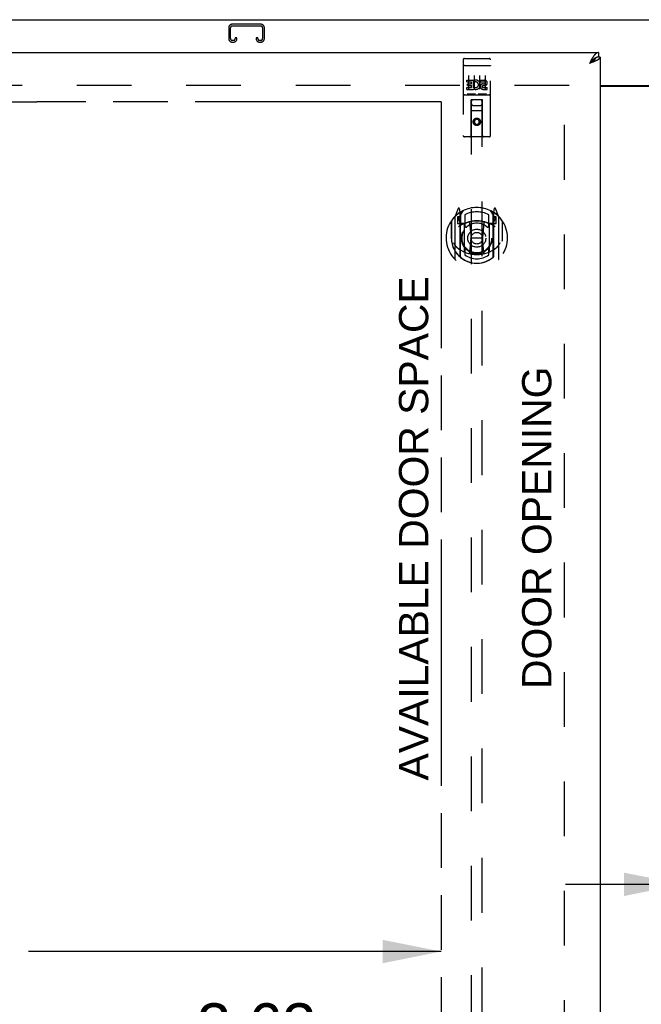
# Model space of a CAD drawing. Header units: inches. Extents: x 0 to 227, y 0 to 147.
# Tile 8 of 21: x 58 to 72, y 86 to 109. Entities that reach past the tile are written whole.
import ezdxf

# ---------------------------------------------------------------- set-up
doc = ezdxf.new("R2010")
doc.units = ezdxf.units.IN
doc.header["$LTSCALE"] = 12.466667
doc.header["$MEASUREMENT"] = 0
doc.linetypes.add('HIDDEN', pattern=[0.2, 0.1, -0.1])
doc.linetypes.add('PHANTOM', pattern=[0.8, 0.45, -0.05, 0.1, -0.05, 0.1, -0.05])
doc.layers.get('0').update_dxf_attribs({"linetype": 'CONTINUOUS'})
for name, color, linetype in [('02___PRT_ALL_AXES', 7, 'CONTINUOUS'), ('AVAILABLE_DOOR_SPACE', 7, 'CONTINUOUS'), ('DEFAULT_2', 8, 'HIDDEN'), ('DIMENSIONS', 7, 'CONTINUOUS')]:
    doc.layers.add(name, color=color, linetype=linetype)
doc.styles.get("Standard").update_dxf_attribs({"font": 'arial.ttf'})
doc.dimstyles.new('DIMSTYLE_1', dxfattribs={"dimtxt": 1, "dimasz": 1.333333, "dimexe": 0.09, "dimexo": 0.07, "dimgap": 0.0375, "dimtad": 0, "dimtih": 1, "dimtoh": 1, "dimzin": 4, "dimdsep": 46, "dimtxsty": 'Standard', "dimblk": '_FILLED', "dimblk1": '_FILLED', "dimblk2": '_FILLED', "dimcen": 0.09, "dimazin": 1, "dimtfac": 1, "dimtdec": 3, "dimtofl": 0, "dimtmove": 0, "dimatfit": 3, "dimldrblk": '_FILLED', "dimfxl": 0, "dimtolj": 1, "dimtzin": 4, "dimarcsym": 0})

# ---------------------------------------------------------------- blocks, each defined once
blk = doc.blocks.new('_FILLED')
at = {"color": 0, "linetype": 'ByBlock'}
blk.add_solid([(0, 0), (-1, 0.2), (-1, -0.2)], dxfattribs=at)
blk = doc.blocks.new('*D9')
at = {"layer": 'DIMENSIONS', "color": 2, "linetype": 'Continuous'}
for p, q in [((44.442, 87.646), (53.851, 87.646)), ((67.755, 87.646), (58.346, 87.646))]:
    blk.add_line(p, q, dxfattribs=at)
at = {"layer": 'DIMENSIONS', "color": 2, "linetype": 'Continuous', "xscale": 1.3333333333, "yscale": 1.3333333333, "zscale": 1.3333333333, "rotation": 180}
blk.add_blockref('_FILLED', (44.442, 87.646), dxfattribs=at)
at = {"layer": 'DIMENSIONS', "color": 2, "linetype": 'Continuous', "xscale": 1.3333333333, "yscale": 1.3333333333, "zscale": 1.3333333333}
blk.add_blockref('_FILLED', (67.755, 87.646), dxfattribs=at)
at = {"layer": 'DIMENSIONS', "color": 2, "linetype": 'Continuous', "insert": (56.099, 88.146), "char_height": 1, "width": 3.49442, "attachment_point": 2, "line_spacing_factor": 0.9}
blk.add_mtext('23.31', dxfattribs=at)
blk = doc.blocks.new('*D10')
at = {"layer": 'DIMENSIONS', "color": 2, "linetype": 'Continuous'}
for p, q in [((67.755, 85.966), (65.41, 85.966)), ((71.38, 85.966), (74.047, 85.966))]:
    blk.add_line(p, q, dxfattribs=at)
at = {"layer": 'DIMENSIONS', "color": 2, "linetype": 'Continuous', "xscale": 1.3333333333, "yscale": 1.3333333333, "zscale": 1.3333333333}
blk.add_blockref('_FILLED', (67.755, 85.966), dxfattribs=at)
at = {"layer": 'DIMENSIONS', "color": 2, "linetype": 'Continuous', "xscale": 1.3333333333, "yscale": 1.3333333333, "zscale": 1.3333333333, "rotation": 180}
blk.add_blockref('_FILLED', (71.38, 85.966), dxfattribs=at)
at = {"layer": 'DIMENSIONS', "color": 2, "linetype": 'Continuous', "insert": (64.91, 86.466), "char_height": 1, "width": 2.71747, "attachment_point": 3, "line_spacing_factor": 0.9}
blk.add_mtext('3.63', dxfattribs=at)
blk = doc.blocks.new('*D20')
at = {"layer": 'DIMENSIONS', "color": 2, "linetype": 'Continuous'}
for p, q in [((73.255, 89.177), (70.588, 89.177)), ((76.88, 89.177), (79.123, 89.177))]:
    blk.add_line(p, q, dxfattribs=at)
at = {"layer": 'DIMENSIONS', "color": 2, "linetype": 'Continuous', "xscale": 1.3333333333, "yscale": 1.3333333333, "zscale": 1.3333333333}
blk.add_blockref('_FILLED', (73.255, 89.177), dxfattribs=at)
at = {"layer": 'DIMENSIONS', "color": 2, "linetype": 'Continuous', "xscale": 1.3333333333, "yscale": 1.3333333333, "zscale": 1.3333333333, "rotation": 180}
blk.add_blockref('_FILLED', (76.88, 89.177), dxfattribs=at)
at = {"layer": 'DIMENSIONS', "color": 2, "linetype": 'Continuous', "insert": (79.623, 89.677), "char_height": 1, "width": 2.71747, "attachment_point": 1, "line_spacing_factor": 0.9}
blk.add_mtext('3.63', dxfattribs=at)

msp = doc.modelspace()

# ---------------------------------------------------------------- linework, layer by layer
at = {"color": 7, "linetype": 'Continuous'}
for p, q in [((42.369, 108.881), (102.265, 108.881)), ((71.173, 107.927), (71.166, 107.92)), ((71.276, 108.011), (71.273, 108.01)), ((71.338, 108.131), (71.338, 108.027)), ((71.38, 108.027), (71.338, 108.027)), ((71.15, 107.902), (71.133, 107.884)), ((71.142, 107.889), (71.133, 107.884)), ((71.154, 107.897), (71.142, 107.889)), ((71.16, 107.913), (71.15, 107.902)), ((71.162, 107.903), (71.154, 107.897)), ((71.166, 107.92), (71.16, 107.913)), ((71.17, 107.908), (71.162, 107.903)), ((71.178, 107.913), (71.17, 107.908)), ((71.38, 107.381), (73.255, 107.381))]:
    msp.add_line(p, q, dxfattribs=at)
at = {"color": 3, "linetype": 'Continuous'}
for p, q in [((42.734, 108.131), (71.338, 108.131)), ((71.156, 107.928), (71.15, 107.915)), ((71.163, 107.94), (71.156, 107.928)), ((71.239, 107.924), (71.228, 107.92)), ((71.38, 108.027), (71.38, 49.735)), ((71.15, 107.915), (71.133, 107.884)), ((71.151, 107.891), (71.133, 107.884)), ((71.17, 107.898), (71.151, 107.891)), ((71.181, 107.902), (71.17, 107.898)), ((71.193, 107.906), (71.181, 107.902)), ((71.205, 107.911), (71.193, 107.906)), ((71.216, 107.915), (71.205, 107.911)), ((71.228, 107.92), (71.216, 107.915)), ((71.38, 107.366), (73.255, 107.366))]:
    msp.add_line(p, q, dxfattribs=at)
for points in [[(71.216, 108.03), (71.213, 108.025), (71.209, 108.02), (71.206, 108.015), (71.203, 108.009), (71.199, 108.004), (71.196, 107.998), (71.193, 107.993), (71.189, 107.987), (71.186, 107.981), (71.183, 107.976), (71.18, 107.97), (71.176, 107.964), (71.173, 107.958), (71.17, 107.952), (71.163, 107.94)], [(71.338, 108.131), (71.335, 108.131), (71.331, 108.13), (71.328, 108.13), (71.325, 108.129), (71.321, 108.129), (71.318, 108.128), (71.315, 108.127), (71.311, 108.126), (71.308, 108.124), (71.305, 108.123), (71.302, 108.121), (71.298, 108.119), (71.295, 108.117), (71.292, 108.115), (71.288, 108.113), (71.285, 108.111), (71.282, 108.108), (71.278, 108.106), (71.275, 108.103), (71.272, 108.1), (71.269, 108.097), (71.265, 108.093), (71.262, 108.09), (71.259, 108.087), (71.255, 108.083), (71.252, 108.079), (71.249, 108.075), (71.245, 108.071), (71.242, 108.067), (71.239, 108.063), (71.236, 108.059), (71.232, 108.054), (71.229, 108.049), (71.226, 108.045), (71.222, 108.04), (71.219, 108.035), (71.216, 108.03)], [(71.28, 107.942), (71.275, 107.94), (71.27, 107.938), (71.265, 107.935), (71.26, 107.933), (71.255, 107.931), (71.25, 107.929), (71.244, 107.927), (71.239, 107.924)], [(71.38, 108.027), (71.38, 108.024), (71.38, 108.022), (71.379, 108.02), (71.379, 108.018), (71.378, 108.016), (71.377, 108.013), (71.376, 108.011), (71.375, 108.009), (71.374, 108.007), (71.372, 108.004), (71.371, 108.002), (71.369, 108), (71.367, 107.998), (71.365, 107.996), (71.363, 107.993), (71.361, 107.991), (71.359, 107.989), (71.356, 107.987), (71.354, 107.984), (71.351, 107.982), (71.348, 107.98), (71.345, 107.978), (71.342, 107.976), (71.338, 107.973), (71.335, 107.971), (71.331, 107.969), (71.328, 107.967), (71.324, 107.964), (71.32, 107.962), (71.316, 107.96), (71.312, 107.958), (71.308, 107.955), (71.303, 107.953), (71.299, 107.951), (71.294, 107.949), (71.29, 107.947), (71.285, 107.944), (71.28, 107.942)]]:
    msp.add_lwpolyline(points, dxfattribs=at)
at = {"color": 7, "linetype": 'Continuous'}
for points in [[(71.273, 108.01), (71.272, 108.009), (71.269, 108.007), (71.265, 108.005), (71.262, 108.003), (71.259, 108.001), (71.255, 107.999), (71.252, 107.997), (71.249, 107.995), (71.245, 107.992), (71.242, 107.99), (71.239, 107.987), (71.236, 107.985), (71.232, 107.982), (71.229, 107.98), (71.226, 107.977), (71.222, 107.974), (71.219, 107.971), (71.216, 107.969), (71.213, 107.966), (71.209, 107.963), (71.206, 107.96), (71.203, 107.957), (71.199, 107.953), (71.196, 107.95), (71.193, 107.947), (71.189, 107.944), (71.186, 107.94), (71.183, 107.937), (71.18, 107.934), (71.173, 107.927)], [(71.273, 108.01), (71.273, 108.008), (71.272, 108.006), (71.271, 108.003), (71.27, 108), (71.269, 107.998), (71.267, 107.995), (71.266, 107.992), (71.264, 107.99), (71.262, 107.987), (71.261, 107.984), (71.259, 107.982), (71.257, 107.979), (71.255, 107.977), (71.252, 107.974), (71.25, 107.971), (71.248, 107.969), (71.245, 107.966), (71.243, 107.963), (71.24, 107.961), (71.237, 107.958), (71.234, 107.955), (71.231, 107.953), (71.228, 107.95), (71.225, 107.948), (71.222, 107.945), (71.218, 107.942), (71.215, 107.94), (71.212, 107.937), (71.208, 107.934), (71.205, 107.932), (71.201, 107.929), (71.197, 107.926), (71.194, 107.924), (71.19, 107.921), (71.186, 107.919), (71.182, 107.916), (71.178, 107.913)], [(71.338, 108.027), (71.335, 108.027), (71.331, 108.027), (71.328, 108.026), (71.325, 108.026), (71.321, 108.026), (71.318, 108.025), (71.315, 108.024), (71.311, 108.024), (71.308, 108.023), (71.305, 108.022), (71.302, 108.021), (71.298, 108.02), (71.295, 108.019), (71.292, 108.018), (71.288, 108.017), (71.285, 108.015), (71.282, 108.014), (71.278, 108.012), (71.276, 108.011)]]:
    msp.add_lwpolyline(points, dxfattribs=at)
at = {"layer": '02___PRT_ALL_AXES', "color": 8, "linetype": 'HIDDEN'}
for p, q in [((68.285, 107.998), (68.35, 107.998)), ((68.535, 107.998), (68.6, 107.998)), ((68.785, 107.998), (68.85, 107.998)), ((68.336, 107.463), (68.336, 107.505)), ((68.336, 107.505), (68.492, 107.505)), ((68.492, 107.328), (68.492, 107.505)), ((68.516, 107.457), (68.499, 107.496)), ((68.648, 107.463), (68.648, 107.505)), ((68.648, 107.505), (68.74, 107.505)), ((68.336, 107.463), (68.449, 107.463)), ((68.336, 107.292), (68.336, 107.335)), ((68.336, 107.335), (68.449, 107.335)), ((68.336, 107.292), (68.492, 107.292)), ((68.357, 107.378), (68.357, 107.421)), ((68.357, 107.421), (68.449, 107.421)), ((68.357, 107.378), (68.449, 107.378)), ((68.449, 107.421), (68.449, 107.463)), ((68.449, 107.335), (68.449, 107.378)), ((68.492, 107.328), (68.505, 107.346)), ((68.492, 107.292), (68.492, 107.304)), ((68.495, 107.303), (68.492, 107.304)), ((68.648, 107.463), (68.74, 107.463)), ((68.708, 107.378), (68.754, 107.378)), ((68.712, 107.419), (68.74, 107.419)), ((68.712, 107.335), (68.804, 107.335)), ((68.712, 107.292), (68.804, 107.292)), ((68.804, 107.292), (68.804, 107.335))]:
    msp.add_line(p, q, dxfattribs=at)
msp.add_circle((68.567, 106.553), 0.085, dxfattribs=at)
for centre, radius, start, end in [((68.541, 107.399), 0.107, 244.2636, 113.4027), ((68.74, 107.441), 0.0644, 282.2995, 90.0775), ((68.541, 107.399), 0.0639, 234.8895, 113.4026), ((68.712, 107.356), 0.0635, 90, 270), ((68.712, 107.357), 0.0219, 100.307, 270), ((68.74, 107.441), 0.0219, 269.9011, 90)]:
    msp.add_arc(centre, radius, start, end, dxfattribs=at)
at = {"layer": 'AVAILABLE_DOOR_SPACE', "color": 4, "linetype": 'PHANTOM'}
for p, q in [((58.536, 107.005), (55.536, 107.005)), ((58.536, 107.006), (58.536, 107.005)), ((67.755, 107.006), (58.536, 107.006)), ((67.755, 107.006), (67.755, 79.756))]:
    msp.add_line(p, q, dxfattribs=at)
at = {"layer": 'DEFAULT_2', "color": 8, "linetype": 'HIDDEN'}
for p, q in [((62.911, 108.697), (62.911, 108.45)), ((62.951, 108.45), (62.951, 108.697)), ((63.644, 108.777), (62.991, 108.777)), ((62.991, 108.737), (63.644, 108.737)), ((63.684, 108.697), (63.684, 108.45)), ((63.724, 108.45), (63.724, 108.697)), ((63.019, 108.41), (62.991, 108.41)), ((63.059, 108.464), (63.059, 108.45)), ((63.099, 108.464), (63.059, 108.464)), ((63.099, 108.45), (63.099, 108.464)), ((63.536, 108.464), (63.536, 108.45)), ((63.576, 108.464), (63.536, 108.464)), ((63.576, 108.45), (63.576, 108.464)), ((63.644, 108.41), (63.616, 108.41)), ((62.991, 108.37), (63.019, 108.37)), ((63.616, 108.37), (63.644, 108.37)), ((68.255, 107.968), (68.255, 106.243)), ((68.35, 107.998), (68.535, 107.998)), ((68.6, 107.998), (68.785, 107.998)), ((68.88, 106.243), (68.88, 107.968)), ((68.272, 107.84), (68.271, 107.839)), ((68.271, 107.839), (68.271, 107.839)), ((68.273, 107.84), (68.272, 107.84)), ((68.274, 107.84), (68.273, 107.84)), ((68.275, 107.84), (68.274, 107.84)), ((68.275, 107.84), (68.275, 107.84)), ((68.276, 107.84), (68.275, 107.84)), ((68.277, 107.84), (68.276, 107.84)), ((68.278, 107.84), (68.277, 107.84)), ((68.279, 107.84), (68.278, 107.84)), ((68.279, 107.84), (68.279, 107.84)), ((68.28, 107.84), (68.279, 107.84)), ((68.281, 107.84), (68.28, 107.84)), ((68.282, 107.84), (68.281, 107.84)), ((68.283, 107.84), (68.282, 107.84)), ((68.284, 107.84), (68.283, 107.84)), ((68.284, 107.84), (68.284, 107.84)), ((68.284, 107.84), (68.85, 107.84)), ((68.85, 107.84), (68.851, 107.84)), ((68.851, 107.84), (68.852, 107.84)), ((68.852, 107.84), (68.852, 107.84)), ((68.852, 107.84), (68.853, 107.84)), ((68.853, 107.84), (68.854, 107.84)), ((68.854, 107.84), (68.855, 107.84)), ((68.855, 107.84), (68.856, 107.84)), ((68.856, 107.84), (68.857, 107.84)), ((68.857, 107.84), (68.857, 107.84)), ((68.857, 107.84), (68.858, 107.84)), ((68.858, 107.84), (68.859, 107.84)), ((68.859, 107.84), (68.86, 107.84)), ((68.86, 107.84), (68.861, 107.84)), ((68.861, 107.84), (68.861, 107.84)), ((68.861, 107.84), (68.862, 107.84)), ((68.862, 107.84), (68.863, 107.839)), ((68.38, 107.607), (68.38, 107.301)), ((68.505, 107.607), (68.505, 107.301)), ((68.63, 107.607), (68.63, 107.301)), ((68.755, 107.607), (68.755, 107.301)), ((70.671, 107.381), (44.067, 107.381)), ((70.567, 50.381), (70.567, 107.381)), ((68.285, 107.17), (68.85, 107.17)), ((68.528, 107.186), (68.356, 107.186)), ((68.437, 106.243), (68.441, 107.053)), ((68.442, 107.053), (68.441, 107.053)), ((68.442, 107.053), (68.442, 81.051)), ((68.692, 107.053), (68.442, 107.053)), ((68.778, 107.186), (68.606, 107.186)), ((68.692, 81.051), (68.692, 107.053)), ((68.694, 107.053), (68.692, 107.053)), ((68.697, 106.243), (68.694, 107.053)), ((68.695, 106.803), (68.44, 106.803)), ((68.482, 106.928), (68.652, 106.928)), ((68.567, 106.625), (68.505, 106.589)), ((68.505, 106.589), (68.505, 106.517)), ((68.505, 106.589), (68.515, 106.583)), ((68.567, 106.614), (68.515, 106.583)), ((68.515, 106.583), (68.515, 106.523)), ((68.567, 106.625), (68.567, 106.614)), ((68.63, 106.589), (68.567, 106.625)), ((68.62, 106.583), (68.567, 106.614)), ((68.63, 106.589), (68.62, 106.583)), ((68.62, 106.523), (68.62, 106.583)), ((68.63, 106.517), (68.63, 106.589)), ((68.505, 106.517), (68.515, 106.523)), ((68.505, 106.517), (68.567, 106.481)), ((68.515, 106.523), (68.567, 106.492)), ((68.567, 106.492), (68.62, 106.523)), ((68.567, 106.481), (68.63, 106.517)), ((68.567, 106.481), (68.567, 106.492)), ((68.63, 106.517), (68.62, 106.523)), ((68.85, 106.213), (68.285, 106.213)), ((68.142, 104.579), (68.072, 104.404)), ((68.185, 104.495), (68.171, 104.576)), ((68.964, 104.576), (68.95, 104.495)), ((69.063, 104.404), (68.993, 104.579)), ((68.067, 104.393), (68.067, 103.425)), ((68.125, 104.388), (68.125, 104.238)), ((68.185, 104.388), (68.125, 104.388)), ((68.133, 104.356), (68.163, 104.31)), ((68.192, 104.363), (68.137, 104.363)), ((68.164, 104.474), (68.163, 104.474)), ((68.164, 104.474), (68.163, 104.474)), ((68.164, 104.474), (68.164, 104.474)), ((68.185, 103.479), (68.185, 104.495)), ((68.192, 104.423), (68.262, 104.532)), ((68.192, 103.479), (68.192, 104.482)), ((68.195, 104.458), (68.195, 104.25)), ((68.292, 104.435), (68.292, 104.183)), ((68.842, 104.183), (68.842, 104.435)), ((68.872, 104.532), (68.942, 104.423)), ((68.94, 104.25), (68.94, 104.458)), ((68.942, 103.479), (68.942, 104.482)), ((68.997, 104.363), (68.942, 104.363)), ((68.95, 104.495), (68.95, 103.479)), ((69.01, 104.388), (68.95, 104.388)), ((68.971, 104.474), (68.967, 104.477)), ((68.972, 104.31), (69.002, 104.356)), ((69.01, 104.238), (69.01, 104.388)), ((69.067, 103.425), (69.067, 104.393)), ((67.985, 104.297), (67.985, 103.909)), ((67.992, 104.295), (67.992, 103.838)), ((68.125, 104.238), (68.185, 104.238)), ((68.285, 104.237), (68.212, 104.237)), ((68.215, 104.23), (68.281, 104.23)), ((68.285, 103.596), (68.285, 104.227)), ((68.404, 104.253), (68.435, 103.909)), ((68.73, 104.253), (68.7, 103.909)), ((68.922, 104.237), (68.85, 104.237)), ((68.85, 104.227), (68.85, 103.596)), ((68.854, 104.23), (68.92, 104.23)), ((68.95, 104.238), (69.01, 104.238)), ((69.142, 104.295), (69.142, 103.838)), ((69.15, 103.909), (69.15, 104.297)), ((67.985, 103.909), (68, 103.909)), ((68.405, 103.57), (68.435, 103.909)), ((68.435, 103.909), (68.7, 103.909)), ((68.73, 103.57), (68.7, 103.909)), ((69.15, 103.909), (69.135, 103.909)), ((67.992, 103.838), (67.993, 103.835)), ((69.142, 103.838), (69.142, 103.835)), ((68.292, 103.622), (68.292, 103.519)), ((68.842, 103.519), (68.842, 103.622))]:
    msp.add_line(p, q, dxfattribs=at)
for points in [[(68.271, 107.839), (68.27, 107.839), (68.27, 107.839), (68.27, 107.839), (68.269, 107.839), (68.269, 107.839), (68.269, 107.839), (68.268, 107.839), (68.268, 107.839), (68.267, 107.839), (68.267, 107.839), (68.267, 107.839), (68.266, 107.839), (68.266, 107.839), (68.266, 107.839), (68.265, 107.838), (68.265, 107.838), (68.265, 107.838), (68.265, 107.838), (68.264, 107.838), (68.264, 107.838), (68.264, 107.838), (68.263, 107.838), (68.263, 107.838), (68.263, 107.838), (68.262, 107.838), (68.262, 107.838), (68.262, 107.838), (68.262, 107.837), (68.261, 107.837), (68.261, 107.837), (68.261, 107.837), (68.261, 107.837), (68.26, 107.837), (68.26, 107.837), (68.26, 107.837), (68.26, 107.837), (68.259, 107.837), (68.259, 107.837), (68.259, 107.837), (68.259, 107.836), (68.259, 107.836), (68.258, 107.836), (68.258, 107.836), (68.258, 107.836), (68.258, 107.836), (68.258, 107.836), (68.257, 107.836), (68.257, 107.836), (68.257, 107.836), (68.257, 107.836), (68.257, 107.835), (68.257, 107.835), (68.257, 107.835), (68.256, 107.835), (68.256, 107.835), (68.256, 107.835), (68.256, 107.835), (68.256, 107.835), (68.256, 107.835), (68.256, 107.835), (68.256, 107.834), (68.256, 107.834), (68.255, 107.834), (68.255, 107.834), (68.255, 107.834), (68.255, 107.834), (68.255, 107.834), (68.255, 107.834), (68.255, 107.834), (68.255, 107.834), (68.255, 107.833), (68.255, 107.833), (68.255, 107.833), (68.255, 107.833), (68.255, 107.833), (68.255, 107.833), (68.255, 107.833)], [(68.863, 107.839), (68.864, 107.839), (68.864, 107.839), (68.864, 107.839), (68.865, 107.839), (68.865, 107.839), (68.865, 107.839), (68.866, 107.839), (68.866, 107.839), (68.867, 107.839), (68.867, 107.839), (68.867, 107.839), (68.868, 107.839), (68.868, 107.839), (68.868, 107.839), (68.869, 107.839), (68.869, 107.839), (68.869, 107.838), (68.87, 107.838), (68.87, 107.838), (68.87, 107.838), (68.87, 107.838), (68.871, 107.838), (68.871, 107.838), (68.871, 107.838), (68.872, 107.838), (68.872, 107.838), (68.872, 107.838), (68.872, 107.838), (68.873, 107.838), (68.873, 107.837), (68.873, 107.837), (68.874, 107.837), (68.874, 107.837), (68.874, 107.837), (68.874, 107.837), (68.875, 107.837), (68.875, 107.837), (68.875, 107.837), (68.875, 107.837), (68.875, 107.837), (68.876, 107.837), (68.876, 107.836), (68.876, 107.836), (68.876, 107.836), (68.877, 107.836), (68.877, 107.836), (68.877, 107.836), (68.877, 107.836), (68.877, 107.836), (68.877, 107.836), (68.878, 107.836), (68.878, 107.836), (68.878, 107.835), (68.878, 107.835), (68.878, 107.835), (68.878, 107.835), (68.878, 107.835), (68.879, 107.835), (68.879, 107.835), (68.879, 107.835), (68.879, 107.835), (68.879, 107.835), (68.879, 107.834), (68.879, 107.834), (68.879, 107.834), (68.879, 107.834), (68.879, 107.834), (68.879, 107.834), (68.88, 107.834), (68.88, 107.834), (68.88, 107.834), (68.88, 107.834), (68.88, 107.833), (68.88, 107.833), (68.88, 107.833), (68.88, 107.833), (68.88, 107.833), (68.88, 107.833), (68.88, 107.833)], [(68.356, 107.186), (68.356, 107.186), (68.356, 107.186), (68.356, 107.186), (68.356, 107.186), (68.355, 107.186), (68.355, 107.186), (68.355, 107.186), (68.355, 107.186), (68.355, 107.186), (68.354, 107.186), (68.354, 107.186), (68.354, 107.186), (68.354, 107.186), (68.354, 107.186), (68.354, 107.186), (68.353, 107.186), (68.353, 107.186), (68.353, 107.186), (68.353, 107.186), (68.353, 107.186), (68.353, 107.187), (68.353, 107.187), (68.352, 107.187), (68.352, 107.187), (68.352, 107.187), (68.352, 107.187), (68.352, 107.187), (68.352, 107.187), (68.352, 107.187), (68.351, 107.187), (68.351, 107.187), (68.351, 107.187), (68.351, 107.187), (68.351, 107.187), (68.351, 107.187), (68.351, 107.187), (68.351, 107.187), (68.351, 107.187), (68.35, 107.187), (68.35, 107.187), (68.35, 107.187), (68.35, 107.187), (68.35, 107.187), (68.35, 107.187), (68.35, 107.187), (68.35, 107.187)], [(68.535, 107.187), (68.535, 107.187), (68.535, 107.187), (68.535, 107.187), (68.534, 107.187), (68.534, 107.187), (68.534, 107.187), (68.534, 107.187), (68.534, 107.187), (68.534, 107.187), (68.534, 107.187), (68.534, 107.187), (68.534, 107.187), (68.534, 107.187), (68.533, 107.187), (68.533, 107.187), (68.533, 107.187), (68.533, 107.187), (68.533, 107.187), (68.533, 107.187), (68.533, 107.187), (68.533, 107.187), (68.532, 107.187), (68.532, 107.187), (68.532, 107.187), (68.532, 107.187), (68.532, 107.186), (68.532, 107.186), (68.532, 107.186), (68.531, 107.186), (68.531, 107.186), (68.531, 107.186), (68.531, 107.186), (68.531, 107.186), (68.531, 107.186), (68.53, 107.186), (68.53, 107.186), (68.53, 107.186), (68.53, 107.186), (68.53, 107.186), (68.529, 107.186), (68.529, 107.186), (68.529, 107.186), (68.529, 107.186), (68.529, 107.186), (68.528, 107.186)], [(68.606, 107.186), (68.606, 107.186), (68.606, 107.186), (68.606, 107.186), (68.606, 107.186), (68.605, 107.186), (68.605, 107.186), (68.605, 107.186), (68.605, 107.186), (68.605, 107.186), (68.604, 107.186), (68.604, 107.186), (68.604, 107.186), (68.604, 107.186), (68.604, 107.186), (68.604, 107.186), (68.603, 107.186), (68.603, 107.186), (68.603, 107.186), (68.603, 107.186), (68.603, 107.186), (68.603, 107.187), (68.603, 107.187), (68.602, 107.187), (68.602, 107.187), (68.602, 107.187), (68.602, 107.187), (68.602, 107.187), (68.602, 107.187), (68.602, 107.187), (68.601, 107.187), (68.601, 107.187), (68.601, 107.187), (68.601, 107.187), (68.601, 107.187), (68.601, 107.187), (68.601, 107.187), (68.601, 107.187), (68.601, 107.187), (68.6, 107.187), (68.6, 107.187), (68.6, 107.187), (68.6, 107.187), (68.6, 107.187), (68.6, 107.187), (68.6, 107.187), (68.6, 107.187)], [(68.785, 107.187), (68.785, 107.187), (68.785, 107.187), (68.785, 107.187), (68.784, 107.187), (68.784, 107.187), (68.784, 107.187), (68.784, 107.187), (68.784, 107.187), (68.784, 107.187), (68.784, 107.187), (68.784, 107.187), (68.784, 107.187), (68.784, 107.187), (68.783, 107.187), (68.783, 107.187), (68.783, 107.187), (68.783, 107.187), (68.783, 107.187), (68.783, 107.187), (68.783, 107.187), (68.783, 107.187), (68.782, 107.187), (68.782, 107.187), (68.782, 107.187), (68.782, 107.187), (68.782, 107.186), (68.782, 107.186), (68.782, 107.186), (68.781, 107.186), (68.781, 107.186), (68.781, 107.186), (68.781, 107.186), (68.781, 107.186), (68.781, 107.186), (68.78, 107.186), (68.78, 107.186), (68.78, 107.186), (68.78, 107.186), (68.78, 107.186), (68.779, 107.186), (68.779, 107.186), (68.779, 107.186), (68.779, 107.186), (68.779, 107.186), (68.778, 107.186)], [(68.035, 103.796), (68.038, 103.791), (68.041, 103.786), (68.044, 103.781), (68.047, 103.776), (68.05, 103.772), (68.052, 103.767), (68.055, 103.763), (68.058, 103.759), (68.06, 103.756), (68.063, 103.752), (68.065, 103.749), (68.068, 103.745), (68.07, 103.742), (68.072, 103.739), (68.074, 103.736), (68.077, 103.733), (68.079, 103.73), (68.081, 103.728), (68.083, 103.725), (68.085, 103.723), (68.087, 103.72), (68.089, 103.718), (68.091, 103.716), (68.093, 103.714), (68.095, 103.712), (68.097, 103.71), (68.098, 103.708), (68.1, 103.706), (68.102, 103.704), (68.104, 103.703), (68.105, 103.701), (68.107, 103.7), (68.108, 103.698), (68.11, 103.697), (68.112, 103.695), (68.113, 103.694)], [(69.022, 103.694), (69.023, 103.695), (69.025, 103.697), (69.026, 103.698), (69.028, 103.7), (69.029, 103.701), (69.031, 103.703), (69.033, 103.704), (69.035, 103.706), (69.036, 103.708), (69.038, 103.71), (69.04, 103.712), (69.042, 103.714), (69.044, 103.716), (69.046, 103.718), (69.048, 103.72), (69.05, 103.723), (69.052, 103.725), (69.054, 103.728), (69.056, 103.73), (69.058, 103.733), (69.06, 103.736), (69.062, 103.739), (69.065, 103.742), (69.067, 103.745), (69.07, 103.749), (69.072, 103.752), (69.074, 103.756), (69.077, 103.759), (69.08, 103.763), (69.082, 103.767), (69.085, 103.772), (69.088, 103.776), (69.091, 103.781), (69.094, 103.785), (69.097, 103.791), (69.1, 103.796)], [(68.755, 103.552), (68.75, 103.551), (68.744, 103.55), (68.739, 103.548), (68.734, 103.547), (68.728, 103.545), (68.723, 103.544), (68.717, 103.543), (68.712, 103.542), (68.706, 103.541), (68.701, 103.54), (68.695, 103.539), (68.69, 103.538), (68.684, 103.537), (68.679, 103.536), (68.673, 103.535), (68.668, 103.534), (68.662, 103.533), (68.657, 103.532), (68.651, 103.532), (68.646, 103.531), (68.64, 103.53), (68.634, 103.53), (68.629, 103.529), (68.623, 103.529), (68.618, 103.529), (68.612, 103.528), (68.607, 103.528), (68.601, 103.528), (68.595, 103.527), (68.59, 103.527), (68.584, 103.527), (68.579, 103.527), (68.573, 103.527), (68.567, 103.527), (68.562, 103.527), (68.556, 103.527), (68.551, 103.527), (68.545, 103.527), (68.539, 103.527), (68.534, 103.528), (68.528, 103.528), (68.523, 103.528), (68.517, 103.529), (68.511, 103.529), (68.506, 103.529), (68.5, 103.53), (68.495, 103.53), (68.489, 103.531), (68.484, 103.532), (68.478, 103.532), (68.472, 103.533), (68.467, 103.534), (68.461, 103.535), (68.456, 103.536), (68.45, 103.537), (68.445, 103.538), (68.439, 103.539), (68.434, 103.54), (68.428, 103.541), (68.423, 103.542), (68.417, 103.543), (68.412, 103.544), (68.406, 103.545), (68.401, 103.547), (68.396, 103.548), (68.39, 103.55), (68.385, 103.551), (68.379, 103.552)]]:
    msp.add_lwpolyline(points, dxfattribs=at)
for centre, radius in [((68.567, 106.553), 0.0845), ((68.567, 103.902), 0.35), ((68.567, 103.902), 0.335), ((68.567, 103.902), 0.205), ((68.567, 103.902), 0.133)]:
    msp.add_circle(centre, radius, dxfattribs=at)
for centre, radius, start, end in [((62.991, 108.697), 0.08, 90, 180), ((62.991, 108.697), 0.04, 90, 180), ((63.644, 108.697), 0.08, 0, 90), ((63.644, 108.697), 0.04, 0, 90), ((62.991, 108.45), 0.08, 180, 270), ((62.991, 108.45), 0.04, 180, 270), ((63.019, 108.45), 0.08, 270, 360), ((63.019, 108.45), 0.04, 270, 360), ((63.616, 108.45), 0.08, 180, 270), ((63.616, 108.45), 0.04, 180, 270), ((63.644, 108.45), 0.08, 270, 360), ((63.644, 108.45), 0.04, 270, 360), ((68.285, 107.968), 0.03, 90, 180), ((68.85, 107.968), 0.03, 0, 90), ((68.285, 107.14), 0.03, 90, 180), ((68.482, 107.013), 0.04, 90, 180), ((68.652, 107.013), 0.04, 0, 90), ((68.85, 107.14), 0.03, 0, 90), ((68.482, 106.968), 0.04, 180, 270), ((68.652, 106.968), 0.04, 270, 360), ((68.285, 106.243), 0.03, 180, 270), ((68.407, 106.243), 0.03, 270, 360), ((68.727, 106.243), 0.03, 180, 270), ((68.85, 106.243), 0.03, 270, 360), ((68.567, 103.902), 0.7, 35.2961, 144.7039), ((68.156, 104.573), 0.015, 10, 158.1959), ((68.979, 104.573), 0.015, 21.8041, 170), ((68.567, 103.909), 0.7, 125.5126, 54.4874), ((68.082, 104.393), 0.015, 135.0748, 180), ((68.137, 104.358), 0.005, 90, 212.6792), ((68.172, 104.463), 0.02, 0, 125.5126), ((68.175, 104.458), 0.02, 0, 125.2543), ((68.212, 104.482), 0.02, 121.4688, 179.9992), ((68.567, 103.902), 0.6, 62.7204, 117.2796), ((68.922, 104.482), 0.02, 0, 58.5295), ((68.96, 104.458), 0.02, 54.7457, 180), ((68.962, 104.463), 0.02, 54.4874, 180), ((68.997, 104.358), 0.005, 327.3208, 90), ((69.052, 104.393), 0.015, 0, 44.9252), ((68.012, 104.295), 0.02, 144.7039, 180), ((68.567, 103.597), 0.7, 53.2319, 126.7681), ((68.004, 104.208), 0.188, 0, 32.6792), ((68.212, 104.257), 0.02, 180, 270), ((68.215, 104.25), 0.02, 180, 270), ((68.281, 104.25), 0.02, 270, 293.464), ((68.3, 104.227), 0.015, 112.9863, 180), ((68.567, 103.59), 0.7, 66.536, 113.464), ((68.322, 104.183), 0.03, 180, 311.1261), ((68.567, 103.902), 0.343, 48.8739, 131.1261), ((68.384, 104.252), 0.02, 5.0796, 105.6131), ((68.75, 104.252), 0.02, 74.3869, 174.9204), ((68.812, 104.183), 0.03, 228.8739, 360), ((68.835, 104.227), 0.015, 0, 67.0137), ((68.854, 104.25), 0.02, 246.536, 270), ((68.92, 104.25), 0.02, 270, 360), ((68.922, 104.257), 0.02, 270, 360), ((69.13, 104.208), 0.188, 147.3208, 180), ((69.122, 104.295), 0.02, 0, 35.2961), ((68.567, 103.912), 0.583, 180.2464, 359.7536), ((68.012, 103.838), 0.02, 180, 187.6622), ((68.567, 103.912), 0.58, 187.6622, 352.3378), ((68.567, 104.227), 0.7, 229.529, 310.471), ((69.122, 103.838), 0.02, 352.3378, 360), ((68.2, 103.479), 0.015, 180, 229.6413), ((68.212, 103.479), 0.02, 180, 230.6594), ((68.3, 103.596), 0.015, 180, 247.0137), ((68.322, 103.622), 0.03, 48.8739, 180), ((68.567, 103.912), 0.48, 235.0461, 304.9539), ((68.567, 103.902), 0.343, 228.8739, 311.1261), ((68.385, 103.572), 0.02, 254.4248, 354.9204), ((68.75, 103.572), 0.02, 185.0796, 285.5752), ((68.812, 103.622), 0.03, 0, 131.1261), ((68.835, 103.596), 0.015, 292.9863, 360), ((68.922, 103.479), 0.02, 309.3378, 359.9984), ((68.935, 103.479), 0.015, 310.3587, 360), ((68.082, 103.425), 0.015, 180, 224.9252), ((69.052, 103.425), 0.015, 315.0748, 360)]:
    msp.add_arc(centre, radius, start, end, dxfattribs=at)

# ---------------------------------------------------------------- texts
at = {"layer": 'DIMENSIONS', "color": 2, "linetype": 'Continuous', "char_height": 0.66667, "attachment_point": 2, "rotation": 90, "line_spacing_factor": 0.9}
for s, insert, width in [('AVAILABLE DOOR SPACE', (66.793, 97.289), 11.46716), ('DOOR OPENING', (69.6, 97.302), 7.33581)]:
    msp.add_mtext(s, dxfattribs=dict(at, insert=insert, width=width))

# ---------------------------------------------------------------- dimensions: what is measured, and where the dimension line sits
at = {"layer": 'DIMENSIONS', "color": 2, "linetype": 'Continuous'}
for base, p1, p2, picture, middle in [((73.254848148, 89.176699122), (76.879848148, 79.755716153), (73.254848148, 108.006716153), '*D20', (80.980388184, 89.171123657)), ((44.442, 87.646), (67.755, 107.006), (44.442, 107.006), '*D9', (55.989, 87.641))]:
    dim = msp.add_linear_dim(base=base, p1=p1, p2=p2, angle=180, dimstyle='DIMSTYLE_1', dxfattribs=at)
    dim.commit()
    dim.dimension.update_dxf_attribs({"geometry": picture, "text_midpoint": middle, "dimtype": 160})
dim = msp.add_linear_dim(base=(71.379848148, 85.965613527), p1=(67.754848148, 107.005716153), p2=(71.379848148, 49.754716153), dimstyle='DIMSTYLE_1', dxfattribs=at)
dim.commit()
dim.dimension.update_dxf_attribs({"geometry": '*D10', "text_midpoint": (63.550169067, 85.960039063), "dimtype": 160})

doc.saveas('drawing.dxf')
